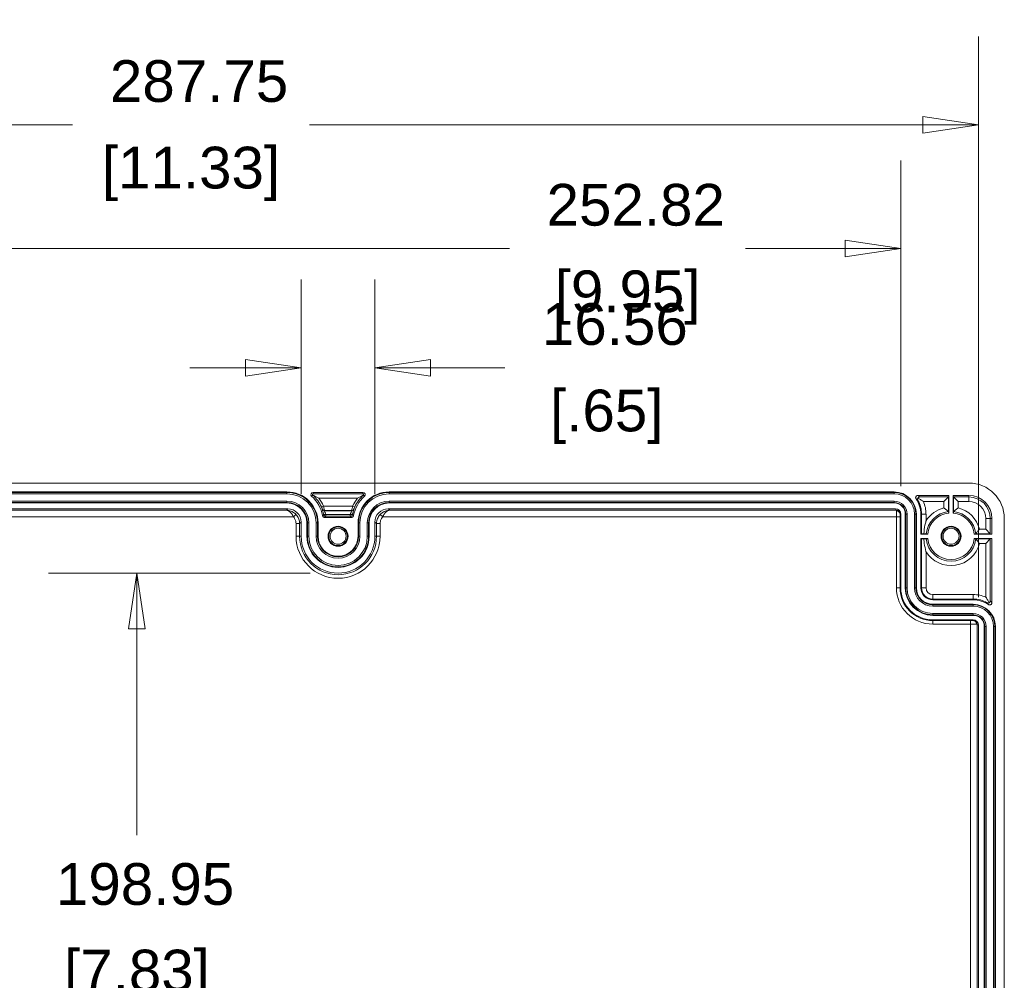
# Model space of a CAD drawing. Header units: millimetres. Extents: x 32 to 1714, y 32 to 1317.
# Tile 15 of 25: x 829 to 1051, y 248 to 464. Entities that reach past the tile are written whole.
import ezdxf

# ---------------------------------------------------------------- set-up
doc = ezdxf.new("R2010")
doc.units = ezdxf.units.MM
doc.header["$LTSCALE"] = 6.25
for name, color, linetype, lineweight in [('Dimension (ANSI)', 7, 'Continuous', 9), ('Visible (ANSI)', 7, 'Continuous', 9), ('Visible Narrow (ANSI)', 7, 'Continuous', 9)]:
    doc.layers.add(name, color=color, linetype=linetype, lineweight=lineweight)
doc.styles.add('Note Text (ANSI)', font='arial.ttf')
doc.dimstyles.new('Default - mm_inch (ANSI)', dxfattribs={"dimscale": 6.25, "dimtxt": 1.5, "dimasz": 2, "dimexe": 3.175, "dimexo": 1, "dimgap": 0.8, "dimtad": 0, "dimtih": 1, "dimtoh": 1, "dimrnd": 1e-08, "dimzin": 4, "dimdsep": 46, "dimtxsty": 'Note Text (ANSI)', "dimblk": 'Filled-1', "dimcen": 0.09, "dimdle": 10, "dimclrd": 256, "dimclre": 256, "dimclrt": 256, "dimadec": 1, "dimazin": 0, "dimtfac": 1.333333, "dimtofl": 0, "dimtmove": 0, "dimatfit": 3, "dimfxl": 1, "dimtolj": 1, "dimtzin": 0, "dimlwd": -1, "dimlwe": -1, "dimarcsym": 0})

# ---------------------------------------------------------------- blocks, each defined once
blk = doc.blocks.new('Filled-1')
at = {"color": 0}
for p, q in [((0, 0), (-1, 0.15)), ((-1, 0.15), (-1, -0.15)), ((-1, 0), (0, 0)), ((-1, -0.15), (0, 0))]:
    blk.add_line(p, q, dxfattribs=at)
at = {"color": 0, "flags": 128}
blk.add_lwpolyline([(-1, -0.15), (0, 0), (-1, 0.15), (-1, -0.15)], dxfattribs=at)
at = {"color": 0}
blk.add_solid([(-1, -0.15), (0, 0), (-1, 0.15), (-1, -0.15)], dxfattribs=at)
blk = doc.blocks.new('*D31')
at = {"layer": 'Defpoints', "color": 0, "transparency": 16777216}
for p in [(1044.75, 440.56), (757, 328.15), (1044.75, 328.15)]:
    blk.add_point(p, dxfattribs=at)
at = {"layer": 'Dimension (ANSI)', "transparency": 16777216}
for p, q in [((757, 334.4), (757, 460.4)), ((1044.75, 334.4), (1044.75, 460.4)), ((769.5, 440.56), (841.25, 440.56)), ((1032.25, 440.56), (894.42, 440.56))]:
    blk.add_line(p, q, dxfattribs=at)
at = {"layer": 'Dimension (ANSI)', "transparency": 16777216, "xscale": 12.5, "yscale": 12.5, "zscale": 12.5, "rotation": 180}
blk.add_blockref('Filled-1', (757, 440.56), dxfattribs=at)
at = {"layer": 'Dimension (ANSI)', "transparency": 16777216, "xscale": 12.5, "yscale": 12.5, "zscale": 12.5}
blk.add_blockref('Filled-1', (1044.75, 440.56), dxfattribs=at)
at = {"layer": 'Dimension (ANSI)', "transparency": 16777216, "char_height": 9.375, "attachment_point": 5, "style": 'Note Text (ANSI)'}
for s, insert in [('\\A1; 287.75', (867.83, 450.34)), ('\\A1;[11.33]', (867.83, 429.55))]:
    blk.add_mtext(s, dxfattribs=dict(at, insert=insert))
blk = doc.blocks.new('*D32')
at = {"layer": 'Defpoints', "color": 0, "transparency": 16777216}
for p in [(774.46, 412.75), (774.46, 353.1), (1027.28, 353.1)]:
    blk.add_point(p, dxfattribs=at)
at = {"layer": 'Dimension (ANSI)', "transparency": 16777216}
for p, q in [((774.46, 359.35), (774.46, 432.59)), ((1027.28, 359.35), (1027.28, 432.59)), ((786.96, 412.75), (939.42, 412.75)), ((1014.78, 412.75), (992.43, 412.75))]:
    blk.add_line(p, q, dxfattribs=at)
at = {"layer": 'Dimension (ANSI)', "transparency": 16777216, "xscale": 12.5, "yscale": 12.5, "zscale": 12.5, "rotation": 180}
blk.add_blockref('Filled-1', (774.46, 412.75), dxfattribs=at)
at = {"layer": 'Dimension (ANSI)', "transparency": 16777216, "xscale": 12.5, "yscale": 12.5, "zscale": 12.5}
blk.add_blockref('Filled-1', (1027.28, 412.75), dxfattribs=at)
at = {"layer": 'Dimension (ANSI)', "transparency": 16777216, "char_height": 9.375, "attachment_point": 5, "style": 'Note Text (ANSI)'}
for s, insert in [('\\A1; 252.82', (965.92, 422.54)), ('\\A1;[9.95]', (965.92, 401.74))]:
    blk.add_mtext(s, dxfattribs=dict(at, insert=insert))
blk = doc.blocks.new('*D33')
at = {"layer": 'Defpoints', "color": 0, "transparency": 16777216}
for p in [(900.87, 339.83), (855.7, 140.88), (900.87, 140.88)]:
    blk.add_point(p, dxfattribs=at)
at = {"layer": 'Dimension (ANSI)', "transparency": 16777216}
for p, q in [((894.62, 339.83), (835.85, 339.83)), ((855.7, 327.33), (855.7, 280.92)), ((855.7, 153.38), (855.7, 239.33)), ((894.62, 140.88), (835.85, 140.88))]:
    blk.add_line(p, q, dxfattribs=at)
at = {"layer": 'Dimension (ANSI)', "transparency": 16777216, "xscale": 12.5, "yscale": 12.5, "zscale": 12.5}
for p, rotation in [((855.7, 339.83), 90), ((855.7, 140.88), 270)]:
    blk.add_blockref('Filled-1', p, dxfattribs=dict(at, rotation=rotation))
at = {"layer": 'Dimension (ANSI)', "transparency": 16777216, "char_height": 9.375, "attachment_point": 5, "style": 'Note Text (ANSI)'}
for s, insert in [('\\A1; 198.95', (855.7, 269.92)), ('\\A1;[7.83]', (855.7, 249.12))]:
    blk.add_mtext(s, dxfattribs=dict(at, insert=insert))
blk = doc.blocks.new('*D34')
at = {"layer": 'Defpoints', "color": 0, "transparency": 16777216}
for p in [(909.15, 385.97), (892.59, 351.3), (909.15, 351.3)]:
    blk.add_point(p, dxfattribs=at)
at = {"layer": 'Dimension (ANSI)', "transparency": 16777216}
for p, q in [((892.59, 357.55), (892.59, 405.81)), ((909.15, 357.55), (909.15, 405.81)), ((880.09, 385.97), (867.59, 385.97)), ((921.65, 385.97), (938.32, 385.97))]:
    blk.add_line(p, q, dxfattribs=at)
at = {"layer": 'Dimension (ANSI)', "transparency": 16777216, "xscale": 12.5, "yscale": 12.5, "zscale": 12.5}
blk.add_blockref('Filled-1', (892.59, 385.97), dxfattribs=at)
at = {"layer": 'Dimension (ANSI)', "transparency": 16777216, "xscale": 12.5, "yscale": 12.5, "zscale": 12.5, "rotation": 180}
blk.add_blockref('Filled-1', (909.15, 385.97), dxfattribs=at)
at = {"layer": 'Dimension (ANSI)', "transparency": 16777216, "char_height": 9.375, "attachment_point": 5, "style": 'Note Text (ANSI)'}
for s, insert in [('\\A1; 16.56', (961.23, 395.75)), ('\\A1;[.65]', (961.23, 374.96))]:
    blk.add_mtext(s, dxfattribs=dict(at, insert=insert))

msp = doc.modelspace()

# ---------------------------------------------------------------- linework, layer by layer
at = {"layer": 'Visible (ANSI)'}
for p, q in [((759.1906, 360.0839), (1042.554, 360.0839)), ((775.959, 358.0884), (889.3982, 358.0884)), ((895.2782, 357.9887), (906.4665, 357.9887)), ((912.3465, 358.0884), (1025.7856, 358.0884)), ((1031.1177, 357.2902), (1038.063, 357.2902)), ((1036.9781, 355.944), (1037.9757, 356.9416)), ((1037.9759, 356.9418), (1038.063, 357.2902)), ((1038.063, 353.3253), (1038.063, 357.2902)), ((1039.0607, 357.2902), (1039.1478, 356.9418)), ((1039.0607, 357.2902), (1039.0607, 353.3253)), ((1039.0607, 357.2902), (1042.5516, 357.2902)), ((1039.1479, 356.9416), (1040.1455, 355.944)), ((775.6599, 354.297), (889.5982, 354.297)), ((889.3982, 355.5941), (775.959, 355.5941)), ((912.1465, 354.297), (1026.0847, 354.297)), ((1025.7856, 355.5941), (912.3465, 355.5941)), ((903.8435, 352.3514), (897.9012, 352.3514)), ((1027.2823, 353.0995), (1027.2823, 336.532)), ((1028.28, 336.532), (1028.28, 353.0997)), ((1030.7744, 353.0997), (1030.7744, 336.532)), ((1031.7721, 348.6098), (1031.7721, 353.0997)), ((1047.7411, 352.1007), (1047.7411, 348.6098)), ((1050.5348, 352.1031), (1050.5348, 128.6047)), ((892.591, 351.3042), (892.591, 348.1109)), ((893.8881, 348.1109), (893.8881, 351.1042)), ((896.3825, 351.1042), (896.3825, 348.1109)), ((905.3622, 348.1109), (905.3622, 351.1042)), ((907.8566, 351.1042), (907.8566, 348.1109)), ((909.1537, 348.1109), (909.1537, 351.3042)), ((1047.3925, 348.697), (1046.3949, 349.6946)), ((1031.7721, 348.6098), (1031.9464, 348.6969)), ((1031.7721, 348.6098), (1033.3475, 348.6098)), ((1033.3475, 347.6121), (1031.7721, 347.6121)), ((1031.9464, 347.5249), (1031.7721, 347.6121)), ((1031.7721, 336.532), (1031.7721, 347.6121)), ((1043.7762, 348.6098), (1047.7411, 348.6098)), ((1047.7411, 347.6121), (1043.7762, 347.6121)), ((1047.3925, 347.5248), (1046.3949, 346.5272)), ((1047.3927, 348.6969), (1047.7411, 348.6098)), ((1047.7411, 347.6121), (1047.3927, 347.525)), ((1047.7411, 347.6121), (1047.7411, 333.1836)), ((1043.5506, 333.8381), (1034.4661, 333.8381)), ((1034.4661, 332.8404), (1043.5506, 332.8404)), ((1043.5506, 330.346), (1034.4661, 330.346)), ((1034.4661, 329.3482), (1043.5504, 329.3482)), ((1044.7479, 328.1507), (1044.7479, 152.5571)), ((1046.045, 152.8562), (1046.045, 327.8516)), ((1048.5393, 327.8516), (1048.5393, 152.8562))]:
    msp.add_line(p, q, dxfattribs=at)
for centre, radius in [((900.8723, 348.1109), 2.2449), ((900.8723, 348.1109), 2.0952), ((900.8723, 348.1109), 1.7959), ((1038.5618, 348.1109), 2.2449), ((1038.5618, 348.1109), 2.0952), ((1038.5618, 348.1109), 1.7959)]:
    msp.add_circle(centre, radius, dxfattribs=at)
for centre, radius, start, end in [((889.3982, 351.1042), 6.9843, 0, 90), ((895.2782, 357.4898), 0.4989, 90, 227.360662), ((889.3982, 351.1042), 8.1816, 11.604182, 47.360662), ((912.3465, 351.1042), 8.1816, 132.639338, 168.395818), ((912.3465, 351.1042), 6.9843, 90, 180), ((906.4665, 357.4898), 0.4989, 312.639338, 90), ((1025.7856, 353.0997), 4.9887, 0, 90), ((1025.7856, 353.0997), 5.9865, 0, 34.696719), ((1042.5516, 352.1007), 5.1895, 0, 90), ((889.3982, 351.1042), 4.4899, 0, 90), ((912.3465, 351.1042), 4.4899, 90, 180), ((1025.7856, 353.0997), 2.4944, 0, 90), ((897.9012, 352.8502), 0.4989, 191.604182, 270), ((903.8435, 352.8502), 0.4989, 270, 348.395818), ((1038.5618, 348.1109), 5.2382, 95.465024, 174.534976), ((1038.5618, 348.1109), 5.2382, 5.465024, 84.534976), ((900.8723, 348.1109), 8.2813, 180, 0), ((900.8723, 348.1109), 6.9843, 180, 0), ((900.8723, 348.1109), 4.4899, 180, 0), ((1038.5618, 348.1109), 5.2382, 185.465024, 354.534976), ((1034.4661, 336.532), 7.1838, 180, 270), ((1034.4661, 336.532), 6.1861, 180, 270), ((1034.4661, 336.532), 3.6917, 180, 270), ((1034.4661, 336.532), 2.6939, 180, 270), ((1043.5506, 327.8516), 5.9865, 55.303281, 90), ((1043.5506, 327.8516), 4.9887, 0, 90), ((1043.5506, 327.8516), 2.4944, 0, 90)]:
    msp.add_arc(centre, radius, start, end, dxfattribs=at)
for centre, major_axis, ratio, start_param, end_param in [((1042.5516, 352.1007), (5.6458, 5.6458), 0.99969546, 5.49793944, 7.06843118), ((1036.9781, 356.9419), (0.9977, 0), 0.01745506, 6.26573202, 6.27882199), ((1040.1455, 356.9419), (0.9977, 0), 0.01745506, 3.14595598, 3.15904595), ((889.5973, 351.3033), (2.1172, 2.1172), 0.99969546, 5.49793944, 7.06843118), ((912.1474, 351.3033), (-2.1172, 2.1172), 0.99969546, 5.49793944, 7.06843118), ((1026.0847, 353.0995), (-1.1975, -0.0004), 0.99996189, 3.14128832, 4.71208463), ((1032.9441, 348.6969), (-0.9977, 0), 0.00436335, 5.20182561, 6.27445866), ((1032.9441, 347.525), (0.9977, 0), 0.00436335, 3.1503193, 4.22295235), ((1047.3928, 349.6946), (0, -0.9977), 0.01745506, 6.26573201, 6.27882198), ((1047.3928, 346.5272), (0, -0.9977), 0.01745506, 3.14595598, 3.15904595), ((1043.5504, 328.1507), (-0.0004, -1.1975), 0.99996189, 1.57110068, 3.14189699)]:
    msp.add_ellipse(centre, major_axis=major_axis, ratio=ratio, start_param=start_param, end_param=end_param, dxfattribs=at)
for points, knots in [([(895.1511, 357.4312), (895.1495, 357.4345), (895.1481, 357.4379), (895.1399, 357.4584), (895.1372, 357.4753), (895.1356, 357.5311), (895.1542, 357.5695), (895.2018, 357.6211), (895.243, 357.6385), (895.2782, 357.64)], [0.1000528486, 0.1000528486, 0.1000528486, 0.1000528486, 0.1016543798, 0.1016543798, 0.1099092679, 0.1099092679, 0.1334493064, 0.1334493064, 0.1626749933, 0.1626749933, 0.1626749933, 0.1626749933]), ([(895.1511, 357.4312), (895.2154, 357.3895), (895.2982, 357.3414), (895.6904, 357.1216), (896.1138, 356.8974), (896.5371, 356.6442), (896.5385, 356.6433), (896.54, 356.6424)], [0.002502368, 0.002502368, 0.002502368, 0.002502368, 0.029870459, 0.029870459, 0.111686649, 0.111686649, 0.11196541, 0.11196541, 0.11196541, 0.11196541]), ([(895.1822, 357.3855), (895.1819, 357.3858), (895.1816, 357.3861), (895.1687, 357.399), (895.1583, 357.4142), (895.1511, 357.4312)], [-0.0002611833, -0.0002611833, -0.0002611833, -0.0002611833, 0, 0, 0.0114843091, 0.0114843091, 0.0114843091, 0.0114843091]), ([(905.2047, 356.6424), (905.2061, 356.6433), (905.2076, 356.6442), (905.631, 356.8975), (906.0546, 357.1218), (906.4467, 357.3415), (906.5294, 357.3896), (906.5935, 357.4312)], [-0.000503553, -0.000503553, -0.000503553, -0.000503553, 0, 0, 0.14786503, 0.14786503, 0.197237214, 0.197237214, 0.197237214, 0.197237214]), ([(906.4665, 357.64), (906.4988, 357.6386), (906.5337, 357.626), (906.5886, 357.5751), (906.6092, 357.5369), (906.6074, 357.4739), (906.6043, 357.4554), (906.5953, 357.4349), (906.5944, 357.433), (906.5935, 357.4312)], [0, 0, 0, 0, 0.026823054, 0.026823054, 0.053646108, 0.053646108, 0.0626620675, 0.0626620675, 0.0635505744, 0.0635505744, 0.0635505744, 0.0635505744]), ([(906.5935, 357.4312), (906.5863, 357.4142), (906.576, 357.399), (906.5631, 357.3861), (906.5628, 357.3858), (906.5625, 357.3855)], [0.0062116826, 0.0062116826, 0.0062116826, 0.0062116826, 0.0176376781, 0.0176376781, 0.0178975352, 0.0178975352, 0.0178975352, 0.0178975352]), ([(1031.1177, 357.2902), (1031.0527, 357.2902), (1030.9883, 357.2775), (1030.8681, 357.2282), (1030.8134, 357.192), (1030.721, 357.1008), (1030.6841, 357.0466), (1030.6333, 356.9271), (1030.6197, 356.8629), (1030.6182, 356.7464), (1030.6255, 356.6951), (1030.6556, 356.5965), (1030.6783, 356.5498), (1030.7076, 356.5074)], [0, 0, 0, 0, 0.01953804, 0.01953804, 0.039067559, 0.039067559, 0.058592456, 0.058592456, 0.078119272, 0.078119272, 0.093621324, 0.093621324, 0.109124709, 0.109124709, 0.109124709, 0.109124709]), ([(1031.1138, 356.1925), (1031.1133, 356.1933), (1031.1128, 356.1942), (1031.0841, 356.246), (1031.0651, 356.3029), (1031.0503, 356.4198), (1031.053, 356.4803), (1031.0802, 356.589), (1031.099, 356.6343), (1031.1242, 356.6764)], [-0.1341119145, -0.1341119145, -0.1341119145, -0.1341119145, -0.1336576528, -0.1336576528, -0.1064936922, -0.1064936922, -0.0809819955, -0.0809819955, -0.0613732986, -0.0613732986, -0.0613732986, -0.0613732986]), ([(1031.1242, 356.6764), (1031.1312, 356.6895), (1031.1387, 356.7023), (1031.1932, 356.7862), (1031.2557, 356.8439), (1031.3963, 356.92), (1031.4696, 356.9392), (1031.5433, 356.9416), (1031.5443, 356.9416), (1031.5453, 356.9416)], [-0.087402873, -0.087402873, -0.087402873, -0.087402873, -0.0801449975, -0.0801449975, -0.0386062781, -0.0386062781, 0, 0, 0.0005413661, 0.0005413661, 0.0005413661, 0.0005413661]), ([(1031.1242, 356.6764), (1031.2874, 356.5894), (1031.4792, 356.4828), (1031.9044, 356.232), (1032.1315, 356.0905), (1032.3521, 355.9457), (1032.3534, 355.9449), (1032.3547, 355.944)], [0.008080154, 0.008080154, 0.008080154, 0.008080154, 0.068514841, 0.068514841, 0.132985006, 0.132985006, 0.133374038, 0.133374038, 0.133374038, 0.133374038]), ([(1037.9757, 353.6669), (1037.974, 353.6684), (1037.9582, 353.6827), (1037.8978, 353.7367), (1037.8503, 353.7789), (1037.7182, 353.8945), (1037.6269, 353.973), (1037.4458, 354.1254), (1037.3578, 354.1982), (1037.1746, 354.3468), (1037.0788, 354.4233), (1036.981, 354.4998), (1036.9796, 354.5009), (1036.9781, 354.502)], [-0.179820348, -0.179820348, -0.179820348, -0.179820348, -0.150365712, -0.150365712, -0.116607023, -0.116607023, -0.072890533, -0.072890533, -0.036775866, -0.036775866, 0, 0, 0.000550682, 0.000550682, 0.000550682, 0.000550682]), ([(1040.1455, 354.502), (1040.1441, 354.5009), (1040.1427, 354.4998), (1040.0449, 354.4233), (1039.949, 354.3468), (1039.7659, 354.1982), (1039.6778, 354.1254), (1039.4967, 353.973), (1039.4055, 353.8945), (1039.2733, 353.7789), (1039.2259, 353.7367), (1039.1655, 353.6827), (1039.1496, 353.6684), (1039.1479, 353.6669)], [-0.179261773, -0.179261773, -0.179261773, -0.179261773, -0.178715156, -0.178715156, -0.142210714, -0.142210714, -0.10636259, -0.10636259, -0.06296875, -0.06296875, -0.029459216, -0.029459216, -0.000221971, -0.000221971, -0.000221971, -0.000221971]), ([(1032.9441, 351.5453), (1032.943, 351.5416), (1032.942, 351.5379), (1032.8547, 351.2266), (1032.7789, 350.9152), (1032.5888, 349.9835), (1032.5062, 349.3466), (1032.475, 348.7007)], [-0.295106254, -0.295106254, -0.295106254, -0.295106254, -0.293903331, -0.293903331, -0.195108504, -0.195108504, -0.00060028, -0.00060028, -0.00060028, -0.00060028]), ([(1044.1178, 348.697), (1044.1193, 348.6987), (1044.1336, 348.7146), (1044.1876, 348.775), (1044.2298, 348.8224), (1044.3454, 348.9546), (1044.4239, 349.0458), (1044.5763, 349.2269), (1044.6491, 349.315), (1044.7978, 349.4981), (1044.8742, 349.594), (1044.9507, 349.6917), (1044.9518, 349.6932), (1044.9529, 349.6946)], [-0.179820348, -0.179820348, -0.179820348, -0.179820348, -0.150365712, -0.150365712, -0.116607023, -0.116607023, -0.072890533, -0.072890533, -0.036775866, -0.036775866, 0, 0, 0.000550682, 0.000550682, 0.000550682, 0.000550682]), ([(1032.475, 348.7007), (1032.5624, 348.7005), (1032.6476, 348.7002), (1032.8005, 348.6996), (1032.8828, 348.699), (1032.975, 348.6981), (1033.0038, 348.6975), (1033.0058, 348.6969)], [0.194904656, 0.194904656, 0.194904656, 0.194904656, 0.22277585, 0.22277585, 0.25983499, 0.25983499, 0.295067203, 0.295067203, 0.295067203, 0.295067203]), ([(1033.0058, 347.5249), (1033.0038, 347.5244), (1032.975, 347.5238), (1032.8828, 347.5228), (1032.8005, 347.5223), (1032.6476, 347.5216), (1032.5624, 347.5213), (1032.475, 347.5211)], [0.298522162, 0.298522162, 0.298522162, 0.298522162, 0.333754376, 0.333754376, 0.370813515, 0.370813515, 0.398684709, 0.398684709, 0.398684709, 0.398684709]), ([(1032.475, 347.5211), (1032.4919, 347.1723), (1032.5235, 346.8264), (1032.651, 345.871), (1032.7765, 345.2745), (1032.9414, 344.686), (1032.9427, 344.6813), (1032.9441, 344.6765)], [-0.284882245, -0.284882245, -0.284882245, -0.284882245, -0.18227307, -0.18227307, 0, 0, 0.001482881, 0.001482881, 0.001482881, 0.001482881]), ([(1044.9529, 346.5272), (1044.9518, 346.5287), (1044.9506, 346.5302), (1044.8746, 346.6273), (1044.7988, 346.7224), (1044.6511, 346.9044), (1044.5788, 346.9918), (1044.4262, 347.1734), (1044.3469, 347.2655), (1044.2303, 347.3988), (1044.1879, 347.4466), (1044.1337, 347.5073), (1044.1193, 347.5231), (1044.1178, 347.5248)], [-0.179256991, -0.179256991, -0.179256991, -0.179256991, -0.178697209, -0.178697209, -0.142458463, -0.142458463, -0.106877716, -0.106877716, -0.063169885, -0.063169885, -0.029495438, -0.029495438, -0.000221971, -0.000221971, -0.000221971, -0.000221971]), ([(1046.3949, 334.4207), (1046.3958, 334.4193), (1046.3967, 334.4179), (1046.5414, 334.1975), (1046.6827, 333.9707), (1046.9335, 333.5455), (1047.0402, 333.3535), (1047.1273, 333.1902)], [-0.000501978, -0.000501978, -0.000501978, -0.000501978, 0, 0, 0.078756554, 0.078756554, 0.152745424, 0.152745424, 0.152745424, 0.152745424]), ([(1047.1273, 333.1902), (1047.1189, 333.1851), (1047.1103, 333.1803), (1047.0287, 333.1378), (1046.9492, 333.1189), (1046.7887, 333.1204), (1046.7122, 333.1416), (1046.6451, 333.1788), (1046.6442, 333.1793), (1046.6434, 333.1798)], [-0.0870308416, -0.0870308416, -0.0870308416, -0.0870308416, -0.0821541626, -0.0821541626, -0.0415129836, -0.0415129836, 0, 0, 0.00053379, 0.00053379, 0.00053379, 0.00053379]), ([(1046.9583, 332.7736), (1047.0117, 332.7366), (1047.0719, 332.7104), (1047.1989, 332.6825), (1047.2644, 332.6811), (1047.3924, 332.7035), (1047.4536, 332.7271), (1047.5634, 332.7964), (1047.6111, 332.8414), (1047.6786, 332.9363), (1047.7018, 332.9827), (1047.7332, 333.0809), (1047.7411, 333.1321), (1047.7411, 333.1836)], [0, 0, 0, 0, 0.019545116, 0.019545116, 0.039082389, 0.039082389, 0.058611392, 0.058611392, 0.078136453, 0.078136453, 0.093630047, 0.093630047, 0.109125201, 0.109125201, 0.109125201, 0.109125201]), ([(1047.3925, 333.6113), (1047.3925, 333.6103), (1047.3925, 333.6093), (1047.3906, 333.551), (1047.3783, 333.4936), (1047.3336, 333.3867), (1047.3019, 333.3364), (1047.2217, 333.2508), (1047.177, 333.2166), (1047.1273, 333.1902)], [-0.1344511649, -0.1344511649, -0.1344511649, -0.1344511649, -0.133985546, -0.133985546, -0.1078633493, -0.1078633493, -0.0830440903, -0.0830440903, -0.060607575, -0.060607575, -0.060607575, -0.060607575])]:
    msp.add_open_spline(points, degree=3, knots=knots, dxfattribs=at)
for points in [[(1037.9759, 353.6667), (1037.9758, 353.6668), (1037.9758, 353.6668), (1037.9757, 353.6669)], [(1039.1479, 353.6669), (1039.1479, 353.6668), (1039.1478, 353.6668), (1039.1478, 353.6667)], [(1044.1176, 348.6969), (1044.1177, 348.6969), (1044.1177, 348.697), (1044.1178, 348.697)], [(1044.1178, 347.5248), (1044.1177, 347.5249), (1044.1177, 347.5249), (1044.1176, 347.525)]]:
    msp.add_open_spline(points, degree=3, dxfattribs=at)
for points, weights in [([(1038.063, 353.3253), (1038.0208, 353.4907), (1037.9759, 353.6667)], [1, 1.00049117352, 1.0000006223]), ([(1039.1478, 353.6667), (1039.1029, 353.4907), (1039.0607, 353.3253)], [1.0000006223, 1.00049117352, 1]), ([(1033.0058, 348.6969), (1033.1819, 348.652), (1033.3475, 348.6098)], [1, 1.00049148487, 1]), ([(1033.3475, 347.6121), (1033.1819, 347.5699), (1033.0058, 347.5249)], [1, 1.00049148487, 1]), ([(1043.7762, 348.6098), (1043.9416, 348.652), (1044.1176, 348.6969)], [1, 1.00049117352, 1.0000006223]), ([(1044.1176, 347.525), (1043.9416, 347.5699), (1043.7762, 347.6121)], [1.0000006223, 1.00049117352, 1])]:
    msp.add_rational_spline(points, weights, degree=2, dxfattribs=at)
at = {"layer": 'Visible Narrow (ANSI)'}
for p, q in [((889.3982, 357.9702), (775.959, 357.9702)), ((775.959, 357.6712), (889.3982, 357.6712)), ((889.3982, 358.0884), (889.3982, 357.9702)), ((889.3982, 357.9702), (889.3982, 357.6712)), ((894.9402, 357.1228), (895.1822, 357.3855)), ((895.2782, 357.64), (895.2782, 357.9887)), ((906.4665, 357.64), (895.2782, 357.64)), ((896.54, 356.6424), (905.2047, 356.6424)), ((906.4665, 357.9887), (906.4665, 357.64)), ((906.5625, 357.3855), (906.8044, 357.1228)), ((912.3465, 358.0884), (912.3465, 357.9702)), ((1025.7856, 357.9702), (912.3465, 357.9702)), ((912.3465, 357.6712), (912.3465, 357.9702)), ((912.3465, 357.6712), (1025.7856, 357.6712)), ((1025.7856, 358.0884), (1025.7856, 357.9702)), ((1025.7856, 357.6712), (1025.7856, 357.9702)), ((1037.9757, 356.9416), (1031.5453, 356.9416)), ((1037.9759, 353.6667), (1037.9759, 356.9418)), ((1039.1478, 356.9418), (1039.1478, 353.6667)), ((1042.5516, 356.9416), (1039.1479, 356.9416)), ((1042.5516, 357.2902), (1042.5516, 356.9416)), ((1042.5516, 355.944), (1042.5516, 356.9416)), ((889.2582, 353.9569), (775.4898, 353.9569)), ((889.3982, 356.0113), (775.959, 356.0113)), ((775.959, 355.7122), (889.3982, 355.7122)), ((889.5982, 354.297), (889.2582, 353.9569)), ((889.3982, 355.7122), (889.3982, 356.0113)), ((889.3982, 355.5941), (889.3982, 355.7122)), ((897.5927, 354.9156), (897.1405, 354.7052)), ((904.1519, 354.9156), (897.5927, 354.9156)), ((897.7976, 353.918), (903.9471, 353.918)), ((904.6042, 354.7052), (904.1519, 354.9156)), ((912.4865, 353.9569), (912.1465, 354.297)), ((1025.7856, 356.0113), (912.3465, 356.0113)), ((912.3465, 355.7122), (912.3465, 356.0113)), ((912.3465, 355.7122), (1025.7856, 355.7122)), ((912.3465, 355.5941), (912.3465, 355.7122)), ((1026.2549, 353.9569), (912.4865, 353.9569)), ((1025.7856, 355.7122), (1025.7856, 356.0113)), ((1025.7856, 355.5941), (1025.7856, 355.7122)), ((1026.0847, 354.297), (1026.2549, 353.9569)), ((1032.3547, 355.944), (1036.9781, 355.944)), ((1036.9781, 355.944), (1036.9781, 354.502)), ((1040.1455, 355.944), (1042.5516, 355.944)), ((1040.1455, 354.502), (1040.1455, 355.944)), ((775.4365, 352.4605), (890.8405, 352.4605)), ((890.8405, 352.4605), (891.4201, 353.0089)), ((897.4126, 352.7499), (897.4125, 352.7499)), ((903.9832, 353.8651), (897.7615, 353.8651)), ((897.9012, 352.3514), (897.9012, 352.3514)), ((898.1189, 352.6218), (898.1189, 353.0363)), ((903.6257, 353.0363), (898.1189, 353.0363)), ((898.1189, 352.6218), (903.6257, 352.6218)), ((903.6257, 353.0363), (903.6257, 352.6218)), ((903.8435, 352.3514), (903.8435, 352.3514)), ((904.3321, 352.7499), (904.3321, 352.7499)), ((910.3245, 353.0089), (910.9042, 352.4605)), ((910.9042, 352.4605), (1026.3082, 352.4605)), ((1026.3082, 352.4605), (1026.3082, 336.532)), ((1026.3082, 352.4605), (1027.1063, 352.4605)), ((1027.1063, 336.532), (1027.1063, 352.4605)), ((1027.11, 353.0995), (1027.2823, 353.0995)), ((1028.28, 353.0997), (1028.3982, 353.0997)), ((1028.3982, 353.0997), (1028.3982, 336.532)), ((1028.3982, 353.0997), (1028.6972, 353.0997)), ((1028.6972, 336.532), (1028.6972, 353.0997)), ((1030.3572, 353.0997), (1030.3572, 336.532)), ((1030.3572, 353.0997), (1030.6562, 353.0997)), ((1030.7744, 353.0997), (1030.6562, 353.0997)), ((1030.6562, 336.532), (1030.6562, 353.0997)), ((1031.7721, 353.0997), (1031.9464, 353.0997)), ((1032.9441, 353.0997), (1031.9464, 353.0997)), ((1031.9464, 353.0997), (1031.9464, 348.6969)), ((1032.9441, 351.5453), (1032.9441, 353.0997)), ((1046.3949, 352.1007), (1047.3925, 352.1007)), ((1046.3949, 352.1007), (1046.3949, 349.6946)), ((1047.3925, 348.697), (1047.3925, 352.1007)), ((1047.7411, 352.1007), (1047.3925, 352.1007)), ((891.4409, 350.9521), (891.4409, 348.1109)), ((891.4409, 350.9521), (892.239, 350.9521)), ((892.239, 350.9521), (892.591, 351.3042)), ((892.239, 348.1109), (892.239, 350.9521)), ((893.8881, 351.1042), (894.0063, 351.1042)), ((894.0063, 351.1042), (894.0063, 348.1109)), ((894.0063, 351.1042), (894.3053, 351.1042)), ((894.3053, 348.1109), (894.3053, 351.1042)), ((895.9652, 351.1042), (895.9652, 348.1109)), ((895.9652, 351.1042), (896.2643, 351.1042)), ((896.3825, 351.1042), (896.2643, 351.1042)), ((896.2643, 348.1109), (896.2643, 351.1042)), ((905.3622, 351.1042), (905.4804, 351.1042)), ((905.4804, 351.1042), (905.4804, 348.1109)), ((905.7794, 351.1042), (905.4804, 351.1042)), ((905.7794, 348.1109), (905.7794, 351.1042)), ((907.4394, 351.1042), (907.4394, 348.1109)), ((907.7384, 351.1042), (907.4394, 351.1042)), ((907.7384, 348.1109), (907.7384, 351.1042)), ((907.8566, 351.1042), (907.7384, 351.1042)), ((909.1537, 351.3042), (909.5057, 350.9521)), ((909.5057, 350.9521), (910.3038, 350.9521)), ((909.5057, 350.9521), (909.5057, 348.1109)), ((910.3038, 348.1109), (910.3038, 350.9521)), ((1046.3949, 349.6946), (1044.9529, 349.6946)), ((891.4409, 348.1109), (892.239, 348.1109)), ((892.591, 348.1109), (892.239, 348.1109)), ((893.8881, 348.1109), (894.0063, 348.1109)), ((894.0063, 348.1109), (894.3053, 348.1109)), ((895.9652, 348.1109), (896.2643, 348.1109)), ((896.3825, 348.1109), (896.2643, 348.1109)), ((905.3622, 348.1109), (905.4804, 348.1109)), ((905.7794, 348.1109), (905.4804, 348.1109)), ((907.7384, 348.1109), (907.4394, 348.1109)), ((907.8566, 348.1109), (907.7384, 348.1109)), ((909.1537, 348.1109), (909.5057, 348.1109)), ((909.5057, 348.1109), (910.3038, 348.1109)), ((1031.9464, 347.5249), (1031.9464, 336.532)), ((1044.1176, 348.6969), (1047.3927, 348.6969)), ((1047.3927, 347.525), (1044.1176, 347.525)), ((1047.3925, 333.6113), (1047.3925, 347.5248)), ((1044.9529, 346.5272), (1046.3949, 346.5272)), ((1046.3949, 346.5272), (1046.3949, 334.4207)), ((1032.9441, 336.532), (1032.9441, 344.6765)), ((1026.3082, 336.532), (1027.1063, 336.532)), ((1027.2823, 336.532), (1027.1063, 336.532)), ((1028.28, 336.532), (1028.3982, 336.532)), ((1028.3982, 336.532), (1028.6972, 336.532)), ((1030.3572, 336.532), (1030.6562, 336.532)), ((1030.7744, 336.532), (1030.6562, 336.532)), ((1031.7721, 336.532), (1031.9464, 336.532)), ((1032.9441, 336.532), (1031.9464, 336.532)), ((1034.4661, 335.01), (1034.4661, 334.0123)), ((1043.5506, 335.01), (1034.4661, 335.01)), ((1034.4661, 334.0123), (1043.5506, 334.0123)), ((1034.4661, 333.8381), (1034.4661, 334.0123)), ((1043.5506, 335.01), (1043.5506, 334.0123)), ((1043.5506, 333.8381), (1043.5506, 334.0123)), ((1034.4661, 332.8404), (1034.4661, 332.7222)), ((1043.5506, 332.7222), (1034.4661, 332.7222)), ((1034.4661, 332.4231), (1034.4661, 332.7222)), ((1034.4661, 332.4231), (1043.5506, 332.4231)), ((1043.5506, 332.8404), (1043.5506, 332.7222)), ((1043.5506, 332.4231), (1043.5506, 332.7222)), ((1043.5506, 330.7632), (1034.4661, 330.7632)), ((1034.4661, 330.4642), (1034.4661, 330.7632)), ((1034.4661, 330.4642), (1043.5506, 330.4642)), ((1034.4661, 330.346), (1034.4661, 330.4642)), ((1043.5506, 330.4642), (1043.5506, 330.7632)), ((1043.5506, 330.346), (1043.5506, 330.4642)), ((1034.4661, 329.3482), (1034.4661, 329.1723)), ((1034.4661, 328.3741), (1034.4661, 329.1723)), ((1042.9114, 329.1723), (1034.4661, 329.1723)), ((1034.4661, 328.3741), (1042.9114, 328.3741)), ((1042.9114, 328.3741), (1042.9114, 329.1723)), ((1042.9114, 328.3741), (1042.9114, 152.3337)), ((1043.5504, 329.3482), (1043.5505, 329.1759)), ((1044.4078, 152.387), (1044.4078, 328.3208)), ((1044.4078, 328.3208), (1044.7479, 328.1507)), ((1046.045, 327.8516), (1046.1631, 327.8516)), ((1046.1631, 327.8516), (1046.1631, 152.8562)), ((1046.4622, 327.8516), (1046.1631, 327.8516)), ((1046.4622, 152.8562), (1046.4622, 327.8516)), ((1048.1221, 327.8516), (1048.1221, 152.8562)), ((1048.1221, 327.8516), (1048.4211, 327.8516)), ((1048.4211, 152.8562), (1048.4211, 327.8516)), ((1048.5393, 327.8516), (1048.4211, 327.8516))]:
    msp.add_line(p, q, dxfattribs=at)
for centre, radius, start, end in [((889.3982, 351.1042), 6.8661, 0, 90), ((889.3982, 351.1042), 6.567, 0, 90), ((889.3982, 351.1042), 8.5387, 24.943735, 47.360662), ((889.3982, 351.1042), 9.0375, 24.943735, 37.792736), ((912.3465, 351.1042), 9.0375, 142.207264, 155.056265), ((912.3465, 351.1042), 8.5387, 132.639338, 155.056265), ((912.3465, 351.1042), 6.8661, 90, 180), ((912.3465, 351.1042), 6.567, 90, 180), ((1025.7856, 353.0997), 4.8706, 0, 90), ((1025.7856, 353.0997), 4.5715, 0, 90), ((1025.7856, 353.0997), 6.1607, 0, 30.133399), ((1042.5516, 352.1007), 4.8409, 0, 90), ((889.3982, 351.1042), 4.9071, 0, 90), ((889.3982, 351.1042), 4.6081, 0, 90), ((912.3465, 351.1042), 4.9071, 90, 180), ((912.3465, 351.1042), 4.6081, 90, 180), ((1025.7856, 353.0997), 2.9116, 0, 90), ((1025.7856, 353.0997), 2.6126, 0, 90), ((1025.7856, 353.0997), 7.1584, 0, 23.411999), ((1038.5618, 348.1109), 6.5844, 103.917448, 148.560468), ((1038.5618, 348.1109), 6.5844, 13.917448, 76.082552), ((1042.5516, 352.1007), 3.8433, 0, 90), ((1038.5618, 348.1109), 5.5868, 96.021932, 173.97895), ((1038.5618, 348.1109), 5.5868, 6.021932, 83.978068), ((900.8723, 348.1109), 9.4314, 180, 0), ((900.8723, 348.1109), 8.6334, 180, 0), ((900.8723, 348.1109), 6.8661, 180, 0), ((900.8723, 348.1109), 6.567, 180, 0), ((900.8723, 348.1109), 4.9071, 180, 0), ((900.8723, 348.1109), 4.6081, 180, 0), ((1038.5618, 348.1109), 5.5868, 186.02105, 353.978068), ((1038.5618, 348.1109), 6.5844, 211.439532, 346.082552), ((1034.4661, 336.532), 8.1579, 180, 270), ((1034.4661, 336.532), 7.3597, 180, 270), ((1034.4661, 336.532), 6.0679, 180, 270), ((1034.4661, 336.532), 5.7688, 180, 270), ((1034.4661, 336.532), 4.1089, 180, 270), ((1034.4661, 336.532), 3.8099, 180, 270), ((1034.4661, 336.532), 2.5197, 180, 270), ((1034.4661, 336.532), 1.522, 180, 270), ((1043.5506, 327.8516), 7.1584, 66.588001, 90), ((1043.5506, 327.8516), 6.1607, 59.866601, 90), ((1043.5506, 327.8516), 4.8706, 0, 90), ((1043.5506, 327.8516), 4.5715, 0, 90), ((1043.5506, 327.8516), 2.9116, 0, 90), ((1043.5506, 327.8516), 2.6126, 0, 90)]:
    msp.add_arc(centre, radius, start, end, dxfattribs=at)
for centre, major_axis, ratio, start_param, end_param in [((1025.7856, 348.0451), (0, 11.1075), 0.86604739, 5.64125479, 5.69568232), ((897.7615, 354.3639), (-0.4119, 0.2815), 0.99977656, 0.97132836, 2.1702643), ((897.7976, 354.4168), (-0.4124, 0.2807), 0.99977717, 0.97333009, 2.16826256), ((903.9471, 354.4168), (0.4124, 0.2807), 0.99977717, 4.11492275, 5.30985521), ((903.9832, 354.3639), (0.4119, 0.2815), 0.99977656, 4.11292101, 5.31185695), ((898.1189, 353.1206), (-0.4864, -0.111), 0.16501562, 0.01769591, 1.53316553), ((898.1189, 353.1206), (0.3905, -0.3105), 0.99975143, 4.04072818, 5.38404978), ((903.6257, 353.1206), (0.4864, -0.111), 0.16501562, 4.75001978, 6.2654894), ((903.6257, 353.1206), (0.3905, 0.3105), 0.99975143, 4.04072818, 5.38404978), ((1026.3142, 352.4605), (0, -1.4966), 0.00407254, 3.55697958, 4.71238898), ((1026.3118, 353.0995), (0.798, -0.0158), 0.91493109, 0.02162289, 1.58889767), ((1027.1124, 352.4605), (0, 0.6984), 0.00872687, 0.41538692, 1.57079633), ((1042.9114, 329.1784), (-0.6984, 0), 0.00872687, 1.57079633, 2.72620574), ((1042.9114, 328.3802), (1.4966, 0), 0.00407254, 4.71238898, 5.86779839), ((1043.5505, 328.3778), (-0.0158, 0.798), 0.91493109, 4.69428764, 6.26156242)]:
    msp.add_ellipse(centre, major_axis=major_axis, ratio=ratio, start_param=start_param, end_param=end_param, dxfattribs=at)
for points, knots in [([(1030.7076, 356.5074), (1030.7379, 356.4852), (1030.768, 356.4629), (1030.8392, 356.4095), (1030.8801, 356.3783), (1030.9208, 356.3467), (1030.9614, 356.315), (1031.0019, 356.283), (1031.0661, 356.2314), (1031.09, 356.212), (1031.1138, 356.1925)], [0.5875153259, 0.5875153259, 0.5875153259, 0.5875153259, 0.5994865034, 0.5994865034, 0.6158426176, 0.6158426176, 0.6158426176, 0.6321987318, 0.6321987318, 0.6419190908, 0.6419190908, 0.6419190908, 0.6419190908]), ([(889.2582, 353.9569), (889.3874, 353.9542), (889.5176, 353.9264), (889.7763, 353.8193), (889.9047, 353.7401), (890.0305, 353.6345), (890.134, 353.5475), (890.2376, 353.441), (890.4996, 353.1134), (890.6537, 352.8625), (890.8095, 352.5296), (890.8251, 352.4953), (890.8405, 352.4605)], [-0.000754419, -0.000754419, -0.000754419, -0.000754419, 0.043971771, 0.043971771, 0.088697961, 0.088697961, 0.088697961, 0.125525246, 0.125525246, 0.1844489, 0.1844489, 0.191111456, 0.191111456, 0.191111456, 0.191111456]), ([(891.4201, 353.0089), (891.3992, 353.031), (891.3779, 353.0529), (891.1653, 353.2646), (890.955, 353.424), (890.5969, 353.6318), (890.4554, 353.6993), (890.3139, 353.7543), (890.1421, 353.8211), (889.9665, 353.8712), (889.6129, 353.9384), (889.4349, 353.9556), (889.2582, 353.9569)], [-0.191111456, -0.191111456, -0.191111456, -0.191111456, -0.1844489, -0.1844489, -0.125525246, -0.125525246, -0.088697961, -0.088697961, -0.088697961, -0.043971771, -0.043971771, 0.000754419, 0.000754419, 0.000754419, 0.000754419]), ([(897.1405, 354.7052), (897.1591, 354.6652), (897.1773, 354.625), (897.2249, 354.5171), (897.2524, 354.4513), (897.2919, 354.3528), (897.3059, 354.316), (897.3236, 354.2675), (897.3289, 354.252), (897.3333, 354.2374), (897.3339, 354.2343), (897.3335, 354.2338)], [-0.0810665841, -0.0810665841, -0.0810665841, -0.0810665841, -0.0670218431, -0.0670218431, -0.0424786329, -0.0424786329, -0.0235992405, -0.0235992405, -0.009076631, -0.009076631, 0, 0, 0, 0]), ([(897.2968, 354.1828), (897.2956, 354.1812), (897.2977, 354.1716), (897.3107, 354.1265), (897.3265, 354.0787), (897.3758, 353.929), (897.4131, 353.8154), (897.512, 353.4895), (897.5766, 353.2557), (897.633, 353.0083)], [0, 0, 0, 0, 0.027616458, 0.027616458, 0.071802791, 0.071802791, 0.129245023, 0.129245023, 0.211175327, 0.211175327, 0.211175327, 0.211175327]), ([(897.3335, 354.2338), (897.3274, 354.2253), (897.3213, 354.2168), (897.309, 354.1998), (897.3029, 354.1913), (897.2968, 354.1828)], [-0.303558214, -0.303558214, -0.303558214, -0.303558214, -0.151779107, -0.151779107, 0, 0, 0, 0]), ([(897.7976, 353.918), (897.7979, 353.919), (897.7972, 353.9256), (897.7925, 353.9565), (897.7869, 353.9894), (897.7681, 354.0919), (897.7532, 354.1697), (897.7113, 354.3781), (897.6821, 354.5174), (897.6317, 354.7457), (897.6124, 354.8308), (897.5927, 354.9156)], [0, 0, 0, 0, 0.009076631, 0.009076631, 0.0235992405, 0.0235992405, 0.0424786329, 0.0424786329, 0.0670218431, 0.0670218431, 0.0810665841, 0.0810665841, 0.0810665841, 0.0810665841]), ([(897.7615, 353.8651), (897.7675, 353.8739), (897.7735, 353.8827), (897.7856, 353.9003), (897.7916, 353.9091), (897.7976, 353.918)], [0, 0, 0, 0, 0.151779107, 0.151779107, 0.303558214, 0.303558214, 0.303558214, 0.303558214]), ([(904.1519, 354.9156), (904.1298, 354.8205), (904.1083, 354.7249), (904.0505, 354.4617), (904.0174, 354.3007), (903.974, 354.0791), (903.9603, 354.0044), (903.9486, 353.9343), (903.9466, 353.9196), (903.9471, 353.918)], [0, 0, 0, 0, 0.0157581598, 0.0157581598, 0.0447841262, 0.0447841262, 0.0671117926, 0.0671117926, 0.0810665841, 0.0810665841, 0.0810665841, 0.0810665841]), ([(903.9471, 353.918), (903.9531, 353.9091), (903.9591, 353.9003), (903.9711, 353.8827), (903.9771, 353.8739), (903.9832, 353.8651)], [0, 0, 0, 0, 0.151779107, 0.151779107, 0.303558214, 0.303558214, 0.303558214, 0.303558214]), ([(904.1117, 353.0083), (904.1319, 353.0969), (904.1531, 353.1838), (904.2341, 353.4986), (904.2971, 353.7056), (904.3866, 353.9843), (904.4178, 354.0762), (904.4448, 354.1625), (904.4495, 354.1806), (904.4479, 354.1828)], [0, 0, 0, 0, 0.029346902, 0.029346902, 0.110159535, 0.110159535, 0.1723231, 0.1723231, 0.211175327, 0.211175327, 0.211175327, 0.211175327]), ([(904.4111, 354.2338), (904.4106, 354.2345), (904.4124, 354.2415), (904.4234, 354.2747), (904.4363, 354.31), (904.4772, 354.4147), (904.5084, 354.4908), (904.5629, 354.6152), (904.5833, 354.6603), (904.6042, 354.7052)], [-0.0810665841, -0.0810665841, -0.0810665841, -0.0810665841, -0.0671117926, -0.0671117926, -0.0447841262, -0.0447841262, -0.0157581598, -0.0157581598, 0, 0, 0, 0]), ([(904.4479, 354.1828), (904.4418, 354.1913), (904.4356, 354.1998), (904.4234, 354.2168), (904.4172, 354.2253), (904.4111, 354.2338)], [-0.303558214, -0.303558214, -0.303558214, -0.303558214, -0.151779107, -0.151779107, 0, 0, 0, 0]), ([(912.4865, 353.9569), (912.3098, 353.9556), (912.1318, 353.9384), (911.7781, 353.8711), (911.6026, 353.8211), (911.4307, 353.7543), (911.2892, 353.6993), (911.1477, 353.6318), (910.7897, 353.424), (910.5793, 353.2646), (910.3668, 353.0529), (910.3455, 353.031), (910.3245, 353.0089)], [-0.630258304, -0.630258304, -0.630258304, -0.630258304, -0.58553123, -0.58553123, -0.540804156, -0.540804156, -0.540804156, -0.503977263, -0.503977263, -0.445054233, -0.445054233, -0.438392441, -0.438392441, -0.438392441, -0.438392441]), ([(910.9042, 352.4605), (910.9195, 352.4953), (910.9351, 352.5296), (911.091, 352.8625), (911.245, 353.1134), (911.5071, 353.441), (911.6106, 353.5475), (911.7142, 353.6344), (911.8399, 353.7401), (911.9683, 353.8193), (912.227, 353.9264), (912.3573, 353.9542), (912.4865, 353.9569)], [0.438392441, 0.438392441, 0.438392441, 0.438392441, 0.445054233, 0.445054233, 0.503977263, 0.503977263, 0.540804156, 0.540804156, 0.540804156, 0.58553123, 0.58553123, 0.630258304, 0.630258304, 0.630258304, 0.630258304]), ([(1026.2549, 353.9569), (1026.2637, 353.9558), (1026.2725, 353.9507), (1026.288, 353.9329), (1026.2948, 353.921), (1026.3045, 353.8934), (1026.3079, 353.8792), (1026.3112, 353.8527), (1026.3119, 353.8417), (1026.3118, 353.8299)], [-0.0003906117, -0.0003906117, -0.0003906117, -0.0003906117, 0.0088840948, 0.0088840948, 0.0174113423, 0.0174113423, 0.0239707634, 0.0239707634, 0.0280704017, 0.0280704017, 0.0280704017, 0.0280704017]), ([(1027.11, 353.0995), (1027.1101, 353.1855), (1027.0974, 353.2649), (1027.0429, 353.4537), (1026.9881, 353.5525), (1026.8381, 353.7404), (1026.7353, 353.8183), (1026.5066, 353.9288), (1026.3796, 353.9564), (1026.2549, 353.9569)], [-0.0280704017, -0.0280704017, -0.0280704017, -0.0280704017, -0.0239707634, -0.0239707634, -0.0174113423, -0.0174113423, -0.0088840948, -0.0088840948, 0.0003906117, 0.0003906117, 0.0003906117, 0.0003906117]), ([(890.8405, 352.4605), (890.9348, 352.3608), (891.0206, 352.2513), (891.2146, 351.9479), (891.3046, 351.745), (891.4147, 351.3429), (891.4409, 351.1473), (891.4409, 350.9521)], [1.374610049, 1.374610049, 1.374610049, 1.374610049, 1.415882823, 1.415882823, 1.481919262, 1.481919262, 1.540270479, 1.540270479, 1.540270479, 1.540270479]), ([(892.239, 350.9521), (892.2389, 351.2183), (892.2032, 351.4849), (892.0531, 352.0332), (891.9303, 352.3099), (891.6657, 352.7236), (891.5488, 352.8729), (891.4201, 353.0089)], [-1.540270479, -1.540270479, -1.540270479, -1.540270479, -1.481919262, -1.481919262, -1.415882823, -1.415882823, -1.374610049, -1.374610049, -1.374610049, -1.374610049]), ([(897.633, 353.0083), (897.5955, 352.9637), (897.5578, 352.9193), (897.4843, 352.8331), (897.4486, 352.7915), (897.4126, 352.7499)], [-1.60343634, -1.60343634, -1.60343634, -1.60343634, -0.80171817, -0.80171817, -0.05044907, -0.05044907, -0.05044907, -0.05044907]), ([(897.9012, 352.3514), (897.9002, 352.3514), (897.8991, 352.3514), (897.85, 352.3518), (897.8023, 352.359), (897.7104, 352.3869), (897.6667, 352.4074), (897.5724, 352.4696), (897.5257, 352.5156), (897.4525, 352.623), (897.4267, 352.6833), (897.413, 352.7478), (897.4128, 352.7489), (897.4126, 352.7499)], [-0.0003174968, -0.0003174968, -0.0003174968, -0.0003174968, 0, 0, 0.0144377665, 0.0144377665, 0.0288753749, 0.0288753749, 0.0484066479, 0.0484066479, 0.0679389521, 0.0679389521, 0.0682564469, 0.0682564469, 0.0682564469, 0.0682564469]), ([(898.1189, 353.0363), (898.0592, 353.2109), (897.9907, 353.376), (897.8857, 353.606), (897.846, 353.6862), (897.7935, 353.7918), (897.7767, 353.8255), (897.7626, 353.8573), (897.7604, 353.864), (897.7615, 353.8651)], [-0.211175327, -0.211175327, -0.211175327, -0.211175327, -0.129245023, -0.129245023, -0.071802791, -0.071802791, -0.027616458, -0.027616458, 0, 0, 0, 0]), ([(897.9012, 352.3514), (897.9368, 352.395), (897.9721, 352.4386), (898.0447, 352.5288), (898.0819, 352.5753), (898.1189, 352.6218)], [0.05044907, 0.05044907, 0.05044907, 0.05044907, 0.80171817, 0.80171817, 1.60343634, 1.60343634, 1.60343634, 1.60343634]), ([(903.9832, 353.8651), (903.9847, 353.8636), (903.9796, 353.8508), (903.9507, 353.79), (903.9175, 353.7252), (903.8224, 353.5285), (903.7556, 353.3824), (903.6696, 353.1602), (903.6471, 353.0988), (903.6257, 353.0363)], [-0.211175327, -0.211175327, -0.211175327, -0.211175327, -0.1723231, -0.1723231, -0.110159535, -0.110159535, -0.029346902, -0.029346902, 0, 0, 0, 0]), ([(903.6257, 352.6218), (903.6506, 352.5905), (903.6757, 352.5592), (903.741, 352.4777), (903.7815, 352.4276), (903.8293, 352.3688), (903.8364, 352.3601), (903.8435, 352.3514)], [0, 0, 0, 0, 0.53986556, 0.53986556, 1.40365046, 1.40365046, 1.55298727, 1.55298727, 1.55298727, 1.55298727]), ([(904.3321, 352.7499), (904.3318, 352.7489), (904.3316, 352.7478), (904.3179, 352.6833), (904.2922, 352.623), (904.219, 352.5156), (904.1723, 352.4696), (904.0779, 352.4074), (904.0343, 352.3869), (903.9424, 352.359), (903.8946, 352.3518), (903.8456, 352.3514), (903.8445, 352.3514), (903.8435, 352.3514)], [-0.0003174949, -0.0003174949, -0.0003174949, -0.0003174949, 0, 0, 0.019532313, 0.019532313, 0.0390635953, 0.0390635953, 0.0535012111, 0.0535012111, 0.0679389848, 0.0679389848, 0.0682564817, 0.0682564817, 0.0682564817, 0.0682564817]), ([(904.3321, 352.7499), (904.3249, 352.7582), (904.3178, 352.7664), (904.2694, 352.8226), (904.2284, 352.8704), (904.1623, 352.9483), (904.1369, 352.9783), (904.1117, 353.0083)], [-1.55298727, -1.55298727, -1.55298727, -1.55298727, -1.40365046, -1.40365046, -0.53986556, -0.53986556, 0, 0, 0, 0]), ([(910.3245, 353.0089), (910.1919, 352.8687), (910.0717, 352.7142), (909.8013, 352.2858), (909.6776, 351.999), (909.5375, 351.4542), (909.5057, 351.2028), (909.5057, 350.9521)], [1.374207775, 1.374207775, 1.374207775, 1.374207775, 1.416763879, 1.416763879, 1.484853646, 1.484853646, 1.539804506, 1.539804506, 1.539804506, 1.539804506]), ([(910.3038, 350.9521), (910.3038, 351.1359), (910.3271, 351.3204), (910.4298, 351.7199), (910.5205, 351.9302), (910.7188, 352.2444), (910.8069, 352.3577), (910.9042, 352.4605)], [-1.539804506, -1.539804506, -1.539804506, -1.539804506, -1.484853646, -1.484853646, -1.416763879, -1.416763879, -1.374207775, -1.374207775, -1.374207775, -1.374207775]), ([(1046.6434, 333.1798), (1046.6629, 333.156), (1046.6823, 333.1321), (1046.7339, 333.0679), (1046.7659, 333.0274), (1046.7976, 332.9867), (1046.8292, 332.946), (1046.8604, 332.9052), (1046.9138, 332.834), (1046.9362, 332.8038), (1046.9583, 332.7736)], [-0.6419190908, -0.6419190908, -0.6419190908, -0.6419190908, -0.6321987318, -0.6321987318, -0.6158426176, -0.6158426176, -0.6158426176, -0.5994865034, -0.5994865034, -0.5875153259, -0.5875153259, -0.5875153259, -0.5875153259]), ([(1047.7411, 333.1836), (1047.7165, 333.2156), (1047.6917, 333.2475), (1047.6325, 333.3225), (1047.5979, 333.3655), (1047.563, 333.4084), (1047.528, 333.4512), (1047.4926, 333.4937), (1047.4355, 333.5612), (1047.4141, 333.5863), (1047.3925, 333.6113)], [0.5875029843, 0.5875029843, 0.5875029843, 0.5875029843, 0.5994865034, 0.5994865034, 0.6158426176, 0.6158426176, 0.6158426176, 0.6321987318, 0.6321987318, 0.6419305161, 0.6419305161, 0.6419305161, 0.6419305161]), ([(1044.4078, 328.3208), (1044.4074, 328.4349), (1044.3842, 328.551), (1044.2904, 328.7663), (1044.2219, 328.8663), (1044.0395, 329.0332), (1043.9262, 329.1026), (1043.7158, 329.1634), (1043.6364, 329.176), (1043.5505, 329.1759)], [-0.0284610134, -0.0284610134, -0.0284610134, -0.0284610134, -0.0199756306, -0.0199756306, -0.0118785, -0.0118785, -0.0040996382, -0.0040996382, 0, 0, 0, 0]), ([(1044.2808, 328.3778), (1044.2926, 328.3779), (1044.3036, 328.3772), (1044.3331, 328.3735), (1044.3495, 328.3691), (1044.3765, 328.3583), (1044.3871, 328.3516), (1044.4024, 328.337), (1044.4068, 328.3289), (1044.4078, 328.3208)], [0, 0, 0, 0, 0.0040996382, 0.0040996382, 0.0118785, 0.0118785, 0.0199756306, 0.0199756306, 0.0284610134, 0.0284610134, 0.0284610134, 0.0284610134])]:
    msp.add_open_spline(points, degree=3, knots=knots, dxfattribs=at)

# ---------------------------------------------------------------- dimensions: what is measured, and where the dimension line sits
at = {"layer": 'Dimension (ANSI)'}
dim = msp.add_linear_dim(base=(1044.7479, 440.5561), p1=(756.9968, 328.1507), p2=(1044.7479, 328.1507), text=' <>\\X[11.33]', dimstyle='Default - mm_inch (ANSI)', override={"dimgap": 0.8, "dimtih": 0, "dimtoh": 0, "dimdec": 2, "dimpost": '\\X', "dimtol": 0, "dimlim": 0, "dimtp": 0, "dimtm": 0, "dimtdec": 2, "dimatfit": 1}, dxfattribs=at)
dim.commit()
dim.dimension.update_dxf_attribs({"geometry": '*D31', "text_midpoint": (867.8333, 440.5561), "dimtype": 160})
for base, p1, p2, angle, text, override, picture, middle in [((774.4624, 412.7488), (1027.2823, 353.0995), (774.4624, 353.0995), 180, ' <>\\X[9.95]', {"dimgap": 0.8, "dimtih": 0, "dimtoh": 0, "dimdec": 2, "dimpost": '\\X', "dimtol": 0, "dimlim": 0, "dimtp": 0, "dimtm": 0, "dimtdec": 2, "dimatfit": 1}, '*D32', (965.9244, 412.7488)), ((909.1537, 385.9651), (892.591, 351.3042), (909.1537, 351.3042), 180, ' <>\\X[.65]', {"dimgap": 0.8, "dimtih": 0, "dimtoh": 0, "dimdec": 2, "dimpost": '\\X', "dimtol": 0, "dimlim": 0, "dimtp": 0, "dimtm": 0, "dimtdec": 2, "dimatfit": 1}, '*D34', (961.2255, 385.9651)), ((855.6968, 140.8783), (900.8723, 339.8296), (900.8723, 140.8783), 90, ' <>\\X[7.83]', {"dimgap": 0.8, "dimdec": 2, "dimpost": '\\X', "dimtol": 0, "dimlim": 0, "dimtp": 0, "dimtm": 0, "dimtdec": 2, "dimatfit": 1}, '*D33', (855.6968, 260.1296))]:
    dim = msp.add_linear_dim(base=base, p1=p1, p2=p2, angle=angle, text=text, dimstyle='Default - mm_inch (ANSI)', override=override, dxfattribs=at)
    dim.commit()
    dim.dimension.update_dxf_attribs({"geometry": picture, "text_midpoint": middle, "dimtype": 160})

doc.saveas('drawing.dxf')
